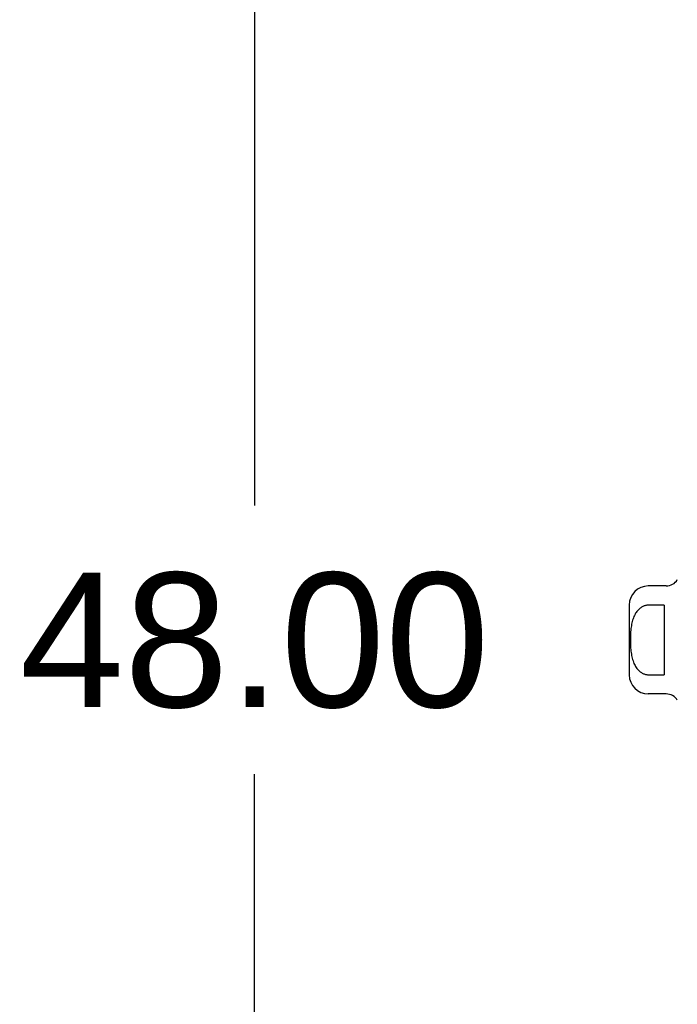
# Model space of a CAD drawing. Header units: inches. Extents: x 0 to 189, y 0 to 122.
# Tile 207 of 226: x 95.56 to 99.63, y 56.86 to 62.97. Entities that reach past the tile are written whole.
import ezdxf

# ---------------------------------------------------------------- set-up
doc = ezdxf.new("R2010")
doc.units = ezdxf.units.IN
doc.header["$LTSCALE"] = 10.388889
doc.header["$MEASUREMENT"] = 0
doc.layers.get('0').update_dxf_attribs({"linetype": 'CONTINUOUS'})
doc.layers.add('DIMENSIONS', color=7, linetype='CONTINUOUS')
doc.layers.add('RIGHTHAND_DOOR_ASSEMBLY', color=7, linetype='CONTINUOUS')
doc.styles.get("Standard").update_dxf_attribs({"font": 'arial.ttf'})
doc.dimstyles.new('DIMSTYLE_1', dxfattribs={"dimtxt": 0.833333, "dimasz": 1.111111, "dimexe": 0.09, "dimexo": 0.07, "dimgap": 0.0375, "dimtad": 0, "dimtih": 1, "dimtoh": 1, "dimzin": 4, "dimdsep": 46, "dimtxsty": 'Standard', "dimblk": '_FILLED', "dimblk1": '_FILLED', "dimblk2": '_FILLED', "dimcen": 0.09, "dimadec": 3, "dimazin": 1, "dimtfac": 1, "dimtdec": 3, "dimtofl": 0, "dimtmove": 0, "dimatfit": 3, "dimldrblk": '_FILLED', "dimfxl": 0, "dimtolj": 1, "dimtzin": 4, "dimarcsym": 0})

# ---------------------------------------------------------------- blocks, each defined once
blk = doc.blocks.new('_FILLED')
at = {"color": 0, "linetype": 'ByBlock'}
blk.add_solid([(0, 0), (-1, 0.2), (-1, -0.2)], dxfattribs=at)
blk = doc.blocks.new('*D12')
at = {"layer": 'DIMENSIONS', "color": 2, "linetype": 'Continuous'}
for p, q in [((100.2303, 83.1205), (96.0114, 83.1205)), ((97.0114, 83.1205), (97.0114, 59.9538)), ((97.0114, 35.1205), (97.0114, 58.2872)), ((100.2413, 35.1205), (96.0114, 35.1205))]:
    blk.add_line(p, q, dxfattribs=at)
at = {"layer": 'DIMENSIONS', "color": 2, "linetype": 'Continuous', "xscale": 1.1111111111, "yscale": 1.1111111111, "zscale": 1.1111111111}
for p, rotation in [((97.0114, 83.1205), 90), ((97.0114, 35.1205), 270)]:
    blk.add_blockref('_FILLED', p, dxfattribs=dict(at, rotation=rotation))
at = {"layer": 'DIMENSIONS', "color": 2, "linetype": 'Continuous', "insert": (97.0114, 59.5372), "char_height": 0.83333, "width": 2.91202, "attachment_point": 2, "line_spacing_factor": 0.9}
blk.add_mtext('48.00', dxfattribs=at)

msp = doc.modelspace()

# ---------------------------------------------------------------- linework, layer by layer
at = {"layer": 'RIGHTHAND_DOOR_ASSEMBLY', "color": 7, "linetype": 'Continuous'}
for p, q in [((99.5638, 59.4552), (99.4522, 59.4552)), ((99.3341, 59.337), (99.3341, 58.904)), ((99.5507, 59.3361), (99.4522, 59.3361)), ((99.5507, 59.3361), (99.5507, 58.9049)), ((99.4522, 58.9049), (99.5507, 58.9049)), ((99.5638, 58.7859), (99.4522, 58.7859))]:
    msp.add_line(p, q, dxfattribs=at)
msp.add_lwpolyline([(99.4522, 59.3361), (99.4479, 59.336), (99.4435, 59.3356), (99.4392, 59.335), (99.4349, 59.3341), (99.4306, 59.333), (99.4263, 59.3316), (99.422, 59.33), (99.4177, 59.328), (99.4135, 59.3258), (99.4092, 59.3233), (99.405, 59.3205), (99.4009, 59.3174), (99.3968, 59.314), (99.3928, 59.3102), (99.3888, 59.3061), (99.3848, 59.3016), (99.3809, 59.2967), (99.3772, 59.2914), (99.3735, 59.2856), (99.3699, 59.2795), (99.3666, 59.2729), (99.3634, 59.2659), (99.3604, 59.2586), (99.3576, 59.251), (99.3551, 59.2431), (99.3528, 59.2349), (99.3508, 59.2265), (99.3489, 59.2178), (99.3473, 59.2089), (99.3459, 59.1998), (99.3447, 59.1905), (99.3436, 59.1809), (99.3428, 59.1712), (99.3421, 59.1613), (99.3415, 59.1512), (99.3412, 59.1411), (99.341, 59.1309), (99.3409, 59.1207), (99.3409, 59.1105), (99.3412, 59.1003), (99.3415, 59.0901), (99.3421, 59.0801), (99.3427, 59.0702), (99.3436, 59.0605), (99.3446, 59.0509), (99.3458, 59.0416), (99.3472, 59.0324), (99.3489, 59.0235), (99.3507, 59.0149), (99.3527, 59.0065), (99.355, 58.9983), (99.3575, 58.9904), (99.3603, 58.9827), (99.3633, 58.9753), (99.3665, 58.9683), (99.3699, 58.9616), (99.3735, 58.9554), (99.3771, 58.9497), (99.3809, 58.9443), (99.3848, 58.9394), (99.3888, 58.9349), (99.3927, 58.9308), (99.3968, 58.927), (99.4009, 58.9236), (99.405, 58.9205), (99.4092, 58.9177), (99.4134, 58.9152), (99.4177, 58.913), (99.422, 58.9111), (99.4263, 58.9094), (99.4306, 58.908), (99.4349, 58.9069), (99.4392, 58.906), (99.4435, 58.9054), (99.4479, 58.905), (99.4522, 58.9049)], dxfattribs=at)
for centre, radius, start, end in [((99.5638, 59.5339), 0.0787, 270, 330), ((99.4522, 59.337), 0.1181, 90, 180), ((99.4522, 58.904), 0.1181, 180, 270), ((99.5638, 58.7071), 0.0787, 30, 90)]:
    msp.add_arc(centre, radius, start, end, dxfattribs=at)

# ---------------------------------------------------------------- dimensions: what is measured, and where the dimension line sits
at = {"layer": 'DIMENSIONS', "color": 2, "linetype": 'Continuous'}
dim = msp.add_linear_dim(base=(97.0114, 83.1205), p1=(100.3113, 35.1205), p2=(100.3003, 83.1205), angle=90, dimstyle='DIMSTYLE_1', dxfattribs=at)
dim.commit()
dim.dimension.update_dxf_attribs({"geometry": '*D12', "text_midpoint": (96.9895, 59.1159), "dimtype": 160})

doc.saveas('drawing.dxf')
